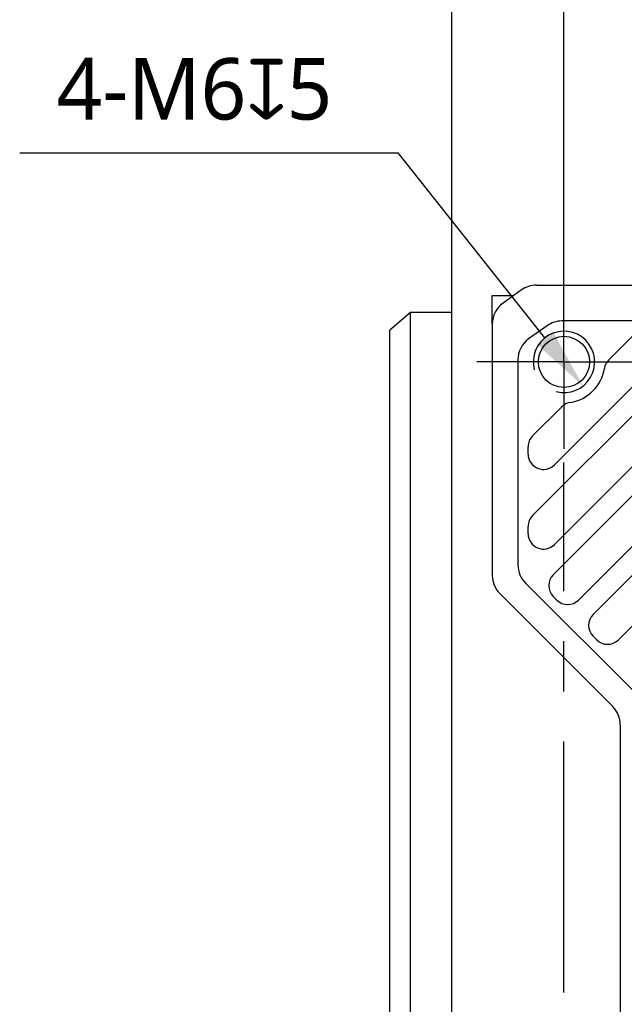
# Model space of a CAD drawing. Header units: millimetres. Extents: x 105 to 441, y 77 to 375.
# Tile 6 of 10: x 279 to 308, y 230 to 278. Entities that reach past the tile are written whole.
import ezdxf

# ---------------------------------------------------------------- set-up
doc = ezdxf.new("R2010")
doc.units = ezdxf.units.MM
doc.header["$LTSCALE"] = 32.67
doc.header["$PDMODE"] = 3
doc.header["$PDSIZE"] = 8
doc.linetypes.add('CENTER', pattern=[0.6, 0.375, -0.075, 0.075, -0.075])
doc.layers.get('0').update_dxf_attribs({"linetype": 'CONTINUOUS'})
doc.layers.get('Defpoints').update_dxf_attribs({"linetype": 'CONTINUOUS'})
for name, color, linetype in [('00_COMPONENTS', 7, 'CONTINUOUS'), ('07_ALL_HOLES', 7, 'CONTINUOUS'), ('51__DRAFT_DIMS', 7, 'CONTINUOUS')]:
    doc.layers.add(name, color=color, linetype=linetype)
doc.styles.get("Standard").update_dxf_attribs({"font": 'Roboto-Regular.ttf'})
doc.dimstyles.new('DIMSTYLE_1', dxfattribs={"dimtxt": 3, "dimasz": 3, "dimexe": 2.5, "dimexo": 0.5, "dimgap": 0.75, "dimtad": 1, "dimlfac": 2, "dimdsep": 46, "dimtxsty": 'STANDARD', "dimblk": '_FILLED', "dimblk1": '_FILLED', "dimblk2": '_FILLED', "dimcen": 0.09, "dimclrt": 3, "dimazin": 2, "dimtp": 0.3, "dimtm": 0.3, "dimtfac": 1, "dimtofl": 0, "dimtmove": 0, "dimatfit": 3, "dimldrblk": '_FILLED', "dimfxl": 1, "dimtolj": 1, "dimarcsym": 0})
doc.dimstyles.new('DIMSTYLE_3', dxfattribs={"dimtxt": 3, "dimasz": 3, "dimexe": 2.5, "dimexo": 0.5, "dimgap": 0.75, "dimtad": 1, "dimlfac": 2, "dimdsep": 46, "dimtxsty": 'STANDARD', "dimblk": '_FILLED', "dimblk1": '_FILLED', "dimblk2": '_FILLED', "dimcen": 0.09, "dimclrt": 3, "dimazin": 2, "dimtp": 0.2, "dimtm": 0.2, "dimtfac": 1, "dimtofl": 0, "dimtmove": 0, "dimatfit": 3, "dimldrblk": '_FILLED', "dimfxl": 1, "dimtolj": 1, "dimarcsym": 0})
doc.dimstyles.new('DIMSTYLE_4', dxfattribs={"dimtxt": 3, "dimasz": 3, "dimexe": 2.5, "dimexo": 0.5, "dimgap": 0.75, "dimtad": 1, "dimdec": 1, "dimlfac": 2, "dimdsep": 46, "dimtxsty": 'STANDARD', "dimblk": '_FILLED', "dimblk1": '_FILLED', "dimblk2": '_FILLED', "dimcen": 0.09, "dimclrt": 3, "dimazin": 2, "dimtp": 0.5, "dimtm": 0.5, "dimtfac": 1, "dimtdec": 1, "dimtofl": 0, "dimtmove": 0, "dimatfit": 3, "dimldrblk": '_FILLED', "dimfxl": 1, "dimtolj": 1, "dimarcsym": 0})
doc.dimstyles.new('DIMSTYLE_6', dxfattribs={"dimtxt": 3, "dimasz": 3, "dimexe": 2.5, "dimexo": 0.5, "dimtad": 1, "dimlfac": 2, "dimdsep": 46, "dimtxsty": 'STANDARD', "dimblk": '_FILLED', "dimblk1": '_FILLED', "dimblk2": '_FILLED', "dimcen": 0.09, "dimclrt": 3, "dimazin": 2, "dimtp": 0.1, "dimtm": 0.1, "dimtfac": 1, "dimtofl": 0, "dimtmove": 0, "dimatfit": 1, "dimldrblk": '_FILLED', "dimfxl": 1, "dimtolj": 1, "dimarcsym": 0})

# ---------------------------------------------------------------- blocks, each defined once
blk = doc.blocks.new('_FILLED')
at = {"color": 0, "linetype": 'ByBlock'}
blk.add_solid([(0, 0), (-1, 0.167), (-1, -0.167)], dxfattribs=at)
blk = doc.blocks.new('*D6')
at = {"layer": '51__DRAFT_DIMS', "color": 0, "lineweight": -2}
for p, q in [((296.871, 326.746), (296.871, 364.287)), ((305.371, 262.265), (305.371, 364.287)), ((299.871, 361.787), (302.371, 361.787))]:
    blk.add_line(p, q, dxfattribs=at)
at = {"layer": 'Defpoints', "color": 0}
for p in [(305.371, 361.787), (296.871, 326.246), (305.371, 261.765)]:
    blk.add_point(p, dxfattribs=at)
at = {"layer": '51__DRAFT_DIMS', "color": 0, "linetype": 'ByBlock', "lineweight": -2, "xscale": 3, "yscale": 3, "zscale": 3, "rotation": 180}
blk.add_blockref('_FILLED', (296.871, 361.787), dxfattribs=at)
at = {"layer": '51__DRAFT_DIMS', "color": 0, "linetype": 'ByBlock', "lineweight": -2, "xscale": 3, "yscale": 3, "zscale": 3}
blk.add_blockref('_FILLED', (305.371, 361.787), dxfattribs=at)
at = {"layer": '51__DRAFT_DIMS', "color": 3, "insert": (301.218, 366.537), "char_height": 3, "attachment_point": 2, "line_spacing_factor": 0.9}
blk.add_mtext('\\A1;17', dxfattribs=at)
blk = doc.blocks.new('*D7')
at = {"layer": '51__DRAFT_DIMS', "color": 0, "lineweight": -2}
for p, q in [((305.371, 262.265), (305.371, 364.294)), ((330.871, 262.265), (330.871, 364.294)), ((308.371, 361.794), (327.871, 361.794))]:
    blk.add_line(p, q, dxfattribs=at)
at = {"layer": 'Defpoints', "color": 0}
for p in [(330.871, 361.794), (305.371, 261.765), (330.871, 261.765)]:
    blk.add_point(p, dxfattribs=at)
at = {"layer": '51__DRAFT_DIMS', "color": 0, "linetype": 'ByBlock', "lineweight": -2, "xscale": 3, "yscale": 3, "zscale": 3, "rotation": 180}
blk.add_blockref('_FILLED', (305.371, 361.794), dxfattribs=at)
at = {"layer": '51__DRAFT_DIMS', "color": 0, "linetype": 'ByBlock', "lineweight": -2, "xscale": 3, "yscale": 3, "zscale": 3}
blk.add_blockref('_FILLED', (330.871, 361.794), dxfattribs=at)
at = {"layer": '51__DRAFT_DIMS', "color": 3, "insert": (317.995, 366.544), "char_height": 3, "attachment_point": 2, "line_spacing_factor": 0.9}
blk.add_mtext('\\A1;51', dxfattribs=at)
blk = doc.blocks.new('*D8')
at = {"layer": '51__DRAFT_DIMS', "color": 0, "lineweight": -2}
for p, q in [((330.092, 354.283), (358.447, 354.283)), ((355.947, 351.283), (355.947, 264.765)), ((305.871, 261.765), (358.447, 261.765))]:
    blk.add_line(p, q, dxfattribs=at)
at = {"layer": 'Defpoints', "color": 0}
for p in [(329.592, 354.283), (305.371, 261.765), (355.947, 261.765)]:
    blk.add_point(p, dxfattribs=at)
at = {"layer": '51__DRAFT_DIMS', "color": 0, "linetype": 'ByBlock', "lineweight": -2, "xscale": 3, "yscale": 3, "zscale": 3}
for p, rotation in [((355.947, 354.283), 90), ((355.947, 261.765), 270)]:
    blk.add_blockref('_FILLED', p, dxfattribs=dict(at, rotation=rotation))
at = {"layer": '51__DRAFT_DIMS', "color": 3, "insert": (351.197, 308.106), "char_height": 3, "attachment_point": 2, "rotation": 90, "line_spacing_factor": 0.9}
blk.add_mtext('\\A1;185', dxfattribs=at)
blk = doc.blocks.new('*D13')
at = {"layer": '51__DRAFT_DIMS', "color": 0, "lineweight": -2}
for p in [(278.78, 271.976), (304.438, 262.94)]:
    blk.add_line(p, (297.265, 271.976), dxfattribs=at)
at = {"layer": 'Defpoints', "color": 0}
for p in [(304.438, 262.94), (306.303, 260.59)]:
    blk.add_point(p, dxfattribs=at)
at = {"layer": '51__DRAFT_DIMS', "color": 0, "linetype": 'ByBlock', "lineweight": -2, "xscale": 3, "yscale": 3, "zscale": 3, "rotation": 308.4430194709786}
blk.add_blockref('_FILLED', (306.303, 260.59), dxfattribs=at)
at = {"layer": '51__DRAFT_DIMS', "color": 3, "insert": (294.057, 276.601), "char_height": 3, "attachment_point": 3, "line_spacing_factor": 0.9}
blk.add_mtext('\\A1;{4-M6{\\fgdt;x}5}', dxfattribs=at)

msp = doc.modelspace()

# ---------------------------------------------------------------- linework, layer by layer
at = {"layer": '00_COMPONENTS', "color": 7}
for p, q in [((299.8708, 348.8811), (299.8708, 104.6483)), ((304.0214, 265.5147), (338.4708, 265.5147)), ((301.8708, 263.6214), (301.8708, 265.0147)), ((301.8708, 265.0147), (302.9208, 265.0147)), ((303.2949, 265.2819), (302.3943, 264.6386)), ((297.8708, 264.1837), (296.8708, 263.3177)), ((297.8708, 189.3413), (297.8708, 264.1837)), ((299.8708, 264.1837), (297.8708, 264.1837)), ((301.8708, 263.6214), (301.8708, 251.3325)), ((304.5449, 263.5319), (303.6443, 262.8886)), ((339.9708, 263.7647), (305.2714, 263.7647)), ((296.8708, 190.2073), (296.8708, 263.3177)), ((303.8405, 254.2579), (312.6276, 263.045)), ((304.8468, 251.3742), (316.5176, 263.045)), ((306.7918, 249.4292), (320.4076, 263.045)), ((307.5565, 261.8639), (308.7376, 263.045)), ((303.1208, 261.8714), (303.1208, 251.8502)), ((304.9012, 256.7337), (310.1518, 261.9844)), ((304.9012, 252.8437), (314.0418, 261.9844)), ((306.0843, 250.1368), (317.9318, 261.9844)), ((308.0293, 248.1918), (321.8218, 261.9844)), ((303.8405, 258.1479), (305.2716, 259.579)), ((303.6208, 257.264), (303.6208, 257.6176)), ((303.6208, 253.374), (303.6208, 253.7276)), ((303.487, 250.9663), (309.0047, 245.4486)), ((302.237, 250.4486), (307.7547, 244.9308)), ((305.0236, 250.1368), (304.8468, 250.3136)), ((306.9686, 248.1918), (306.7918, 248.3686)), ((308.1208, 244.0469), (308.1208, 209.4825))]:
    msp.add_line(p, q, dxfattribs=at)
msp.add_circle((305.3708, 261.7647), 1.25, dxfattribs=at)
for centre, radius, start, end in [((304.0214, 264.2647), 1.25, 90, 125.53768), ((303.1208, 263.6214), 1.25, 125.53768, 180), ((305.2715, 262.5146), 1.2501, 90.01051, 125.53651), ((304.371, 261.8714), 1.2501, 125.54103, 179.99697), ((308.0868, 261.3336), 0.75, 135, 170.98117), ((305.3708, 261.7647), 2, 279.01883, 350.98117), ((305.8019, 259.0487), 0.75, 99.01883, 135), ((304.3708, 257.6176), 0.75, 135, 180), ((304.3708, 257.264), 0.75, 180, 315), ((304.3708, 253.7276), 0.75, 135, 180), ((304.3708, 253.374), 0.75, 180, 315), ((304.3708, 251.8502), 1.25, 180, 225), ((303.1208, 251.3325), 1.25, 180, 225), ((305.3772, 250.8439), 0.75, 135, 225), ((305.5539, 250.6671), 0.75, 225, 315), ((307.3222, 248.8989), 0.75, 135, 225), ((307.4989, 248.7221), 0.75, 225, 315), ((306.8708, 244.0469), 1.25, 0, 45)]:
    msp.add_arc(centre, radius, start, end, dxfattribs=at)
at = {"layer": '00_COMPONENTS', "color": 4}
msp.add_arc((305.3708, 261.7647), 1.5, 255, 195, dxfattribs=at)
at = {"layer": '07_ALL_HOLES', "color": 1, "linetype": 'CENTER'}
for p, q in [((305.3708, 261.7647), (305.3708, 266.0147)), ((305.3708, 261.7647), (301.1208, 261.7647)), ((305.3708, 261.7647), (305.3708, 257.5147)), ((305.3708, 261.7647), (326.6208, 261.7647)), ((305.3708, 191.7647), (305.3708, 256.853))]:
    msp.add_line(p, q, dxfattribs=at)

# ---------------------------------------------------------------- dimensions: what is measured, and where the dimension line sits
at = {"layer": '51__DRAFT_DIMS', "color": 4}
for base, p1, p2, dimstyle, picture, middle in [((305.3708, 361.7874), (296.8708, 326.246), (305.3708, 261.7647), 'DIMSTYLE_3', '*D6', (301.2175, 361.7874)), ((330.8708, 361.7936), (305.3708, 261.7647), (330.8708, 261.7647), 'DIMSTYLE_1', '*D7', (317.9949, 361.7936))]:
    dim = msp.add_linear_dim(base=base, p1=p1, p2=p2, dimstyle=dimstyle, dxfattribs=at)
    dim.commit()
    dim.dimension.update_dxf_attribs({"geometry": picture, "text_midpoint": middle, "dimtype": 160})
dim = msp.add_linear_dim(base=(355.9469, 261.7647), p1=(329.5918, 354.2828), p2=(305.3708, 261.7647), angle=270, dimstyle='DIMSTYLE_4', dxfattribs=at)
dim.commit()
dim.dimension.update_dxf_attribs({"geometry": '*D8', "text_midpoint": (355.9469, 308.1058), "dimtype": 160})
dim = msp.add_diameter_dim_2p(p1=(304.4382, 262.9395), p2=(306.3034, 260.5899), text='{4-M<>{\\fgdt;x}5}', dimstyle='DIMSTYLE_6', override={"dimtih": 1, "dimtoh": 1, "dimpost": '<>'}, dxfattribs=at)
dim.commit()
dim.dimension.update_dxf_attribs({"geometry": '*D13', "text_midpoint": (286.4185, 271.9756), "dimtype": 163})

doc.saveas('drawing.dxf')
